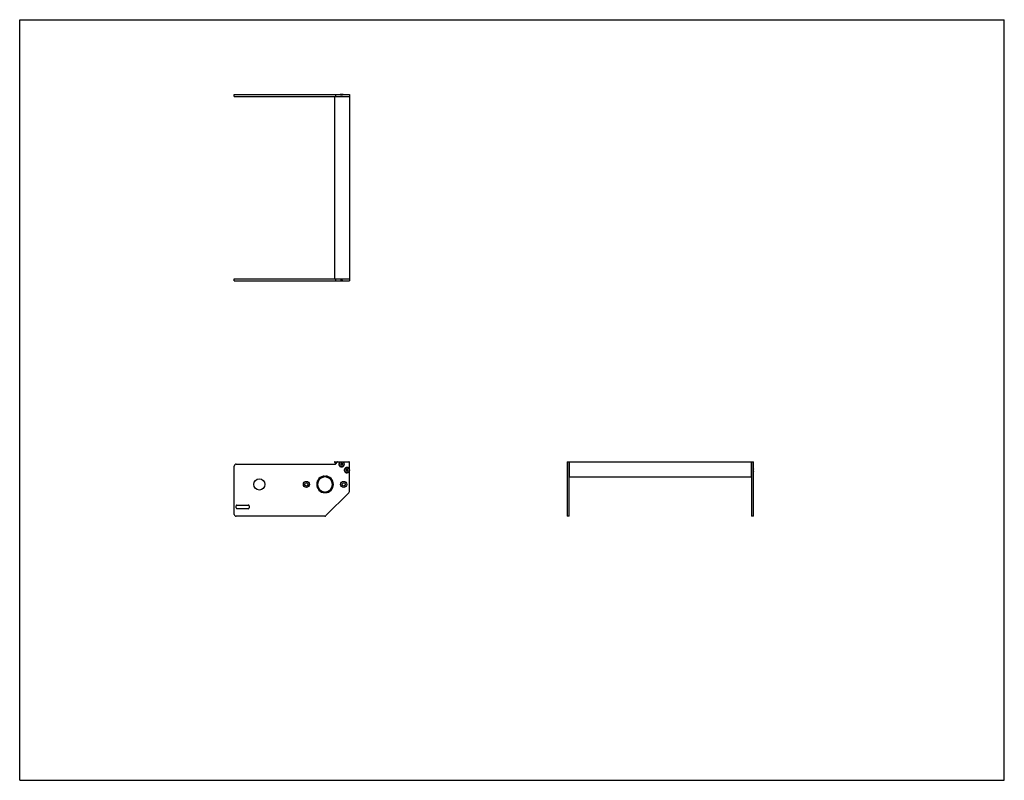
# Model space of a CAD drawing. Header units: inches. Extents: x 0 to 66, y 0 to 51.
import ezdxf

# ---------------------------------------------------------------- set-up
doc = ezdxf.new("R2010")
doc.units = ezdxf.units.IN
doc.header["$LTSCALE"] = 3.63
doc.header["$MEASUREMENT"] = 0
doc.layers.get('0').update_dxf_attribs({"linetype": 'CONTINUOUS'})
for name, color, linetype in [('350537_1_1_BL0', 7, 'CONTINUOUS'), ('350538_1_1_BL4', 7, 'CONTINUOUS'), ('350539_12_BL3', 7, 'CONTINUOUS'), ('9304XXM_930410M_1_1_BL1', 7, 'CONTINUOUS'), ('9304XXM_930410M_1_1_BL2', 7, 'CONTINUOUS'), ('9304XXM_930410M_1_1_BL5', 7, 'CONTINUOUS'), ('9304XXM_930410M_1_1_BL6', 7, 'CONTINUOUS')]:
    doc.layers.add(name, color=color, linetype=linetype)

# ---------------------------------------------------------------- blocks, each defined once
blk = doc.blocks.new('350537_1_1_BL0', base_point=(25.604, 25.663))
at = {"layer": '350537_1_1_BL0', "color": 7, "linetype": 'CONTINUOUS'}
for p, q in [((14.381, 33.618), (21.101, 33.618)), ((14.381, 33.493), (14.381, 33.618)), ((14.381, 33.493), (21.487, 33.493)), ((21.16, 33.618), (21.16, 33.493)), ((21.312, 33.618), (22.1, 33.618)), ((21.673, 33.493), (22.1, 33.493)), ((22.1, 33.618), (22.1, 33.493)), ((14.506, 21.198), (21.16, 21.198)), ((21.16, 21.198), (21.312, 21.35)), ((21.333, 21.359), (22.07, 21.359)), ((22.1, 19.365), (22.1, 21.329)), ((36.701, 21.359), (36.701, 20.892)), ((36.701, 21.359), (36.826, 21.359)), ((36.826, 17.708), (36.826, 21.359)), ((14.381, 17.833), (14.381, 21.073)), ((36.701, 20.706), (36.701, 17.708)), ((20.44, 20.401), (20.44, 20.338)), ((20.5, 20.338), (20.5, 20.401)), ((20.44, 19.34), (20.44, 19.277)), ((20.5, 19.277), (20.5, 19.34)), ((22.064, 19.277), (20.531, 17.745)), ((14.506, 18.268), (14.506, 18.398)), ((14.566, 18.458), (15.321, 18.458)), ((15.321, 18.208), (14.566, 18.208)), ((15.381, 18.398), (15.381, 18.268)), ((20.443, 17.708), (14.506, 17.708)), ((36.826, 17.708), (36.701, 17.708))]:
    blk.add_line(p, q, dxfattribs=at)
for centre, radius in [((16.066, 19.839), 0.375), ((19.22, 19.839), 0.205), ((19.22, 19.839), 0.108), ((21.72, 19.839), 0.205), ((21.72, 19.839), 0.108)]:
    blk.add_circle(centre, radius, dxfattribs=at)
for centre, radius, start, end in [((14.506, 21.073), 0.125, 90, 180), ((21.333, 21.329), 0.03, 90, 135), ((21.58, 21.199), 0.185, 120.15372, 59.84628), ((22.07, 21.329), 0.03, 0, 90), ((21.94, 20.799), 0.185, 30.15372, 329.84628), ((20.47, 19.839), 0.562, 93.05723, 266.94277), ((20.47, 19.839), 0.5, 93.43981, 266.56019), ((20.47, 19.839), 0.562, 273.05723, 86.94277), ((20.47, 19.839), 0.5, 273.43981, 86.56019), ((21.975, 19.365), 0.125, 315, 360), ((14.506, 17.833), 0.125, 180, 270), ((14.566, 18.398), 0.06, 90, 180), ((14.566, 18.268), 0.06, 180, 270), ((15.321, 18.398), 0.06, 0, 90), ((15.321, 18.268), 0.06, 270, 360), ((20.443, 17.833), 0.125, 270, 315)]:
    blk.add_arc(centre, radius, start, end, dxfattribs=at)
for points, knots in [([(21.487, 33.493), (21.494, 33.497), (21.509, 33.503), (21.532, 33.511), (21.556, 33.517), (21.58, 33.519), (21.605, 33.517), (21.628, 33.511), (21.651, 33.503), (21.666, 33.497), (21.673, 33.493)], [0, 0, 0, 0, 0.12493, 0.249942, 0.374954, 0.5, 0.625046, 0.750058, 0.87507, 1, 1, 1, 1]), ([(36.726, 20.799), (36.726, 20.807), (36.725, 20.823), (36.72, 20.847), (36.712, 20.87), (36.705, 20.885), (36.701, 20.892)], [0, 0, 0, 0, 0.249979, 0.499993, 0.750026, 1, 1, 1, 1]), ([(36.701, 20.706), (36.705, 20.713), (36.712, 20.728), (36.72, 20.751), (36.725, 20.775), (36.726, 20.791), (36.726, 20.799)], [0, 0, 0, 0, 0.249976, 0.50001, 0.750025, 1, 1, 1, 1])]:
    blk.add_open_spline(points, degree=3, knots=knots, dxfattribs=at)
blk = doc.blocks.new('9304XXM_930410M_1_1_BL1', base_point=(21.58, 27.273))
at = {"layer": '9304XXM_930410M_1_1_BL1', "color": 7, "linetype": 'CONTINUOUS'}
for p, q in [((21.495, 33.493), (21.665, 33.493)), ((21.646, 33.505), (21.514, 33.505)), ((21.58, 21.256), (21.531, 21.227)), ((21.531, 21.227), (21.531, 21.171)), ((21.531, 21.171), (21.58, 21.142)), ((21.629, 21.227), (21.58, 21.256)), ((21.58, 21.142), (21.629, 21.171)), ((21.629, 21.171), (21.629, 21.227))]:
    blk.add_line(p, q, dxfattribs=at)
for radius in [0.157, 0.0568]:
    blk.add_circle((21.58, 21.199), radius, dxfattribs=at)
blk = doc.blocks.new('9304XXM_930410M_1_1_BL2', base_point=(29.248, 20.799))
at = {"layer": '9304XXM_930410M_1_1_BL2', "color": 7, "linetype": 'CONTINUOUS'}
for p, q in [((21.94, 20.856), (21.891, 20.827)), ((21.891, 20.827), (21.891, 20.771)), ((21.891, 20.771), (21.94, 20.742)), ((21.989, 20.827), (21.94, 20.856)), ((21.94, 20.742), (21.989, 20.771)), ((21.989, 20.771), (21.989, 20.827)), ((36.701, 20.884), (36.701, 20.714)), ((36.713, 20.733), (36.713, 20.865))]:
    blk.add_line(p, q, dxfattribs=at)
for radius in [0.157, 0.0568]:
    blk.add_circle((21.94, 20.799), radius, dxfattribs=at)
blk = doc.blocks.new('350539_12_BL3', base_point=(35.082, 33.086))
at = {"layer": '350539_12_BL3', "color": 7, "linetype": 'CONTINUOUS'}
for p, q in [((21.101, 45.854), (21.101, 33.618)), ((21.101, 45.854), (22.1, 45.854)), ((22.1, 45.854), (22.1, 33.618)), ((21.101, 33.618), (22.1, 33.618)), ((21.131, 21.359), (21.333, 21.359)), ((36.826, 21.359), (36.826, 20.378)), ((36.826, 21.359), (49.062, 21.359)), ((49.062, 20.378), (49.062, 21.359)), ((49.062, 20.318), (36.826, 20.318))]:
    blk.add_line(p, q, dxfattribs=at)
for centre, radius, start, end in [((21.131, 21.329), 0.03, 90, 246.07971), ((20.47, 19.839), 1.6, 62.21132, 66.07971)]:
    blk.add_arc(centre, radius, start, end, dxfattribs=at)
blk = doc.blocks.new('350538_1_1_BL4', base_point=(31.784, 31.843))
at = {"layer": '350538_1_1_BL4', "color": 7, "linetype": 'CONTINUOUS'}
for p, q in [((14.381, 45.854), (14.381, 45.979)), ((14.381, 45.979), (21.487, 45.979)), ((14.381, 45.854), (21.101, 45.854)), ((21.16, 45.979), (21.16, 45.854)), ((21.333, 45.854), (22.1, 45.854)), ((21.673, 45.979), (22.1, 45.979)), ((22.1, 45.979), (22.1, 45.854)), ((49.062, 21.359), (49.187, 21.359)), ((49.062, 21.359), (49.062, 17.708)), ((49.187, 20.892), (49.187, 21.359)), ((49.187, 17.708), (49.187, 20.706)), ((49.187, 17.708), (49.062, 17.708))]:
    blk.add_line(p, q, dxfattribs=at)
for points, knots in [([(21.673, 45.979), (21.666, 45.975), (21.651, 45.969), (21.628, 45.96), (21.605, 45.955), (21.58, 45.953), (21.556, 45.955), (21.532, 45.96), (21.509, 45.969), (21.494, 45.975), (21.487, 45.979)], [0, 0, 0, 0, 0.12493, 0.249942, 0.374954, 0.5, 0.625046, 0.750058, 0.87507, 1, 1, 1, 1]), ([(49.187, 20.892), (49.184, 20.885), (49.177, 20.87), (49.169, 20.847), (49.163, 20.823), (49.162, 20.807), (49.162, 20.799)], [0, 0, 0, 0, 0.249976, 0.500011, 0.750023, 1, 1, 1, 1]), ([(49.162, 20.799), (49.162, 20.791), (49.163, 20.775), (49.169, 20.751), (49.177, 20.728), (49.184, 20.713), (49.187, 20.706)], [0, 0, 0, 0, 0.249976, 0.499993, 0.750025, 1, 1, 1, 1])]:
    blk.add_open_spline(points, degree=3, knots=knots, dxfattribs=at)
blk = doc.blocks.new('9304XXM_930410M_1_1_BL5', base_point=(21.58, 45.973))
at = {"layer": '9304XXM_930410M_1_1_BL5', "color": 7, "linetype": 'CONTINUOUS'}
for p, q in [((21.665, 45.979), (21.495, 45.979)), ((21.514, 45.967), (21.646, 45.967))]:
    blk.add_line(p, q, dxfattribs=at)
blk = doc.blocks.new('9304XXM_930410M_1_1_BL6', base_point=(49.181, 20.799))
at = {"layer": '9304XXM_930410M_1_1_BL6', "color": 7, "linetype": 'CONTINUOUS'}
for p, q in [((49.175, 20.865), (49.175, 20.733)), ((49.187, 20.714), (49.187, 20.884))]:
    blk.add_line(p, q, dxfattribs=at)

msp = doc.modelspace()

# ---------------------------------------------------------------- linework, layer by layer
at = {"color": 7, "linetype": 'CONTINUOUS'}
for p, q in [((0, 0), (0, 51)), ((0, 51), (66, 51)), ((66, 0), (66, 51)), ((0, 0), (66, 0))]:
    msp.add_line(p, q, dxfattribs=at)

# ---------------------------------------------------------------- block references
at = {"layer": '350537_1_1_BL0'}
msp.add_blockref('350537_1_1_BL0', (25.604, 25.663), dxfattribs=at)
at = {"layer": '350538_1_1_BL4'}
msp.add_blockref('350538_1_1_BL4', (31.784, 31.843), dxfattribs=at)
at = {"layer": '350539_12_BL3'}
msp.add_blockref('350539_12_BL3', (35.082, 33.086), dxfattribs=at)
at = {"layer": '9304XXM_930410M_1_1_BL1'}
msp.add_blockref('9304XXM_930410M_1_1_BL1', (21.58, 27.273), dxfattribs=at)
at = {"layer": '9304XXM_930410M_1_1_BL2'}
msp.add_blockref('9304XXM_930410M_1_1_BL2', (29.248, 20.799), dxfattribs=at)
at = {"layer": '9304XXM_930410M_1_1_BL5'}
msp.add_blockref('9304XXM_930410M_1_1_BL5', (21.58, 45.973), dxfattribs=at)
at = {"layer": '9304XXM_930410M_1_1_BL6'}
msp.add_blockref('9304XXM_930410M_1_1_BL6', (49.181, 20.799), dxfattribs=at)

doc.saveas('drawing.dxf')
